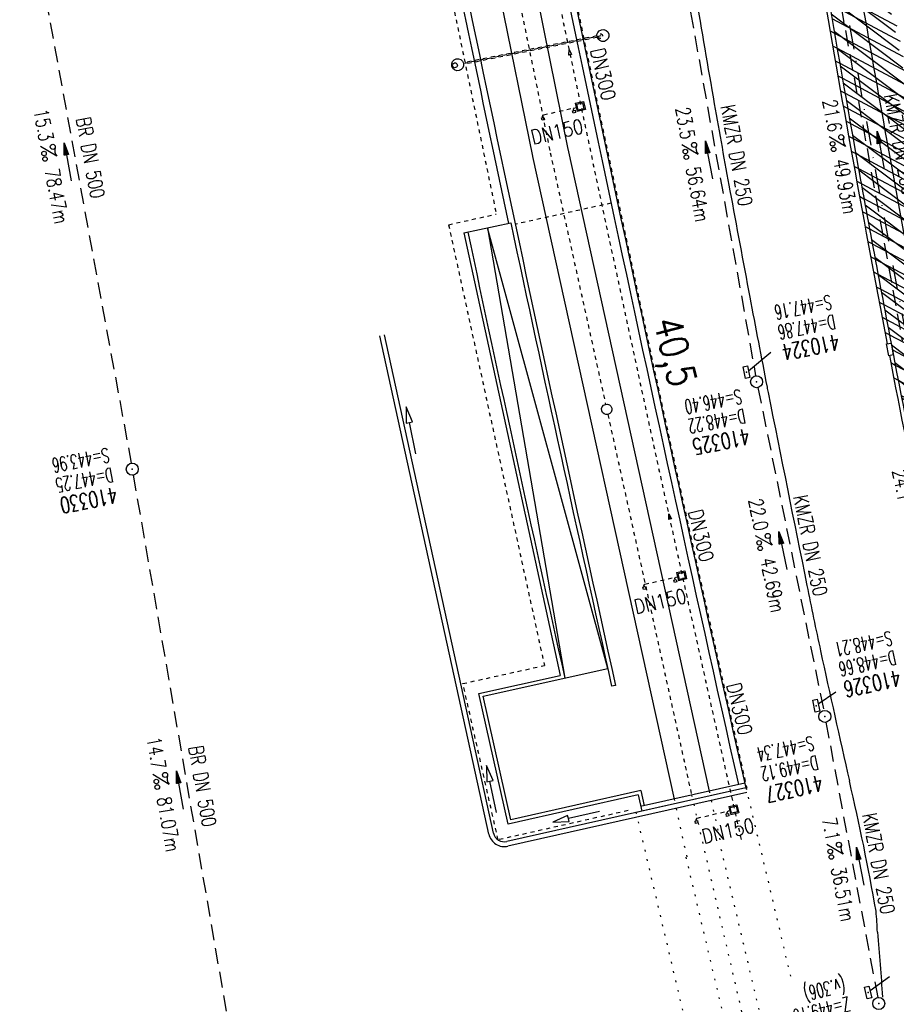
# Model space of a CAD drawing. Extents: x 446577 to 447240, y 443630 to 444842.
# Tile 49 of 71: x 446753 to 446863, y 444189 to 444312. Entities that reach past the tile are written whole.
import ezdxf
from ezdxf.enums import TextEntityAlignment as Align

# ---------------------------------------------------------------- set-up
doc = ezdxf.new("R2010")
doc.units = 0
doc.header["$LTSCALE"] = 2
doc.header["$MEASUREMENT"] = 0
for name, pattern in [('ACAD_ISO02W100', [0.5, 0.25, -0.25]), ('ACAD_ISO03W100', [0.5, 0.25, -0.25]), ('ACAD_ISO10W100W', [0.5, 0.25, -0.25]), ('AUSGEZOGEN', [0]), ('GESTRICH-X2', [1.5, 1, -0.5]), ('PUNKTX2_STR', [0.6, 0.1, -0.5]), ('STRICHLINIEX2', [0.5, 0.25, -0.25]), ('STRICHPT-X3', [3, 1.5, -0.75, 0, -0.75])]:
    doc.linetypes.add(name, pattern=pattern)
doc.layers.get('0').update_dxf_attribs({"linetype": 'AUSGEZOGEN'})
for name, color, linetype in [('ACHSE', 250, 'STRICHPT-X3'), ('Bahnachse', 7, 'CONTINUOUS'), ('DB-Bahnachse', 15, 'CONTINUOUS'), ('DB-Gleisachsen', 7, 'CONTINUOUS'), ('FBR', 8, 'CONTINUOUS'), ('Gleisachsen', 7, 'CONTINUOUS'), ('Ingenieurbauwerke', 15, 'CONTINUOUS'), ('KANAL', 7, 'GESTRICH-X2'), ('PFEIL', 7, 'CONTINUOUS'), ('SCHACHTNR', 6, 'CONTINUOUS'), ('SCHLITZRINNE', 8, 'AUSGEZOGEN'), ('SCHSYMBOL', 7, 'AUSGEZOGEN'), ('TEXTO', 4, 'CONTINUOUS'), ('TEXTU', 4, 'CONTINUOUS')]:
    doc.layers.add(name, color=color, linetype=linetype)
doc.styles.add('ROMANS', font='romans.shx', dxfattribs={"width": 0.8})

# ---------------------------------------------------------------- blocks, each defined once
blk = doc.blocks.new('PROM')
blk.add_line((1.566024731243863, 1.817237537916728), (0.0190527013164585, 0.0153243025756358))
for centre, radius in [((0.3173753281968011, 1.509743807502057), 0.3170057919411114), ((0.9430842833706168, 0.2908182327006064), 0.2830165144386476), ((1.644538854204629, 0.287494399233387), 0.2830165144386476)]:
    blk.add_circle(centre, radius)
blk.add_arc((0.9918717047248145, 2.681739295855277), 1.033048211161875, 239.1413865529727, 303.3549228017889)
blk = doc.blocks.new('PFEIL2')
at = {"color": 0}
for p, q in [((0.8796887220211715, 0.0024565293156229), (-2.401395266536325, -0.0115320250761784)), ((0.8808543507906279, -0.2709205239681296), (0.8785230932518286, 0.2758335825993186)), ((0.8785230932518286, 0.2758335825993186), (2.429089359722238, 0.0090619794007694)), ((0.9110887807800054, 0.2702307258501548), (0.8785706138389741, 0.2646884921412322)), ((0.9651190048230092, 0.2609349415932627), (0.8786494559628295, 0.2461975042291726)), ((1.01914922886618, 0.2516391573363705), (0.8787282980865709, 0.2277065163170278)), ((1.073179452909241, 0.24234337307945), (0.8788071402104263, 0.2092155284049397)), ((1.127209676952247, 0.2330475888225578), (0.8788859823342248, 0.1907245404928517)), ((1.181239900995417, 0.2237518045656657), (0.8789648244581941, 0.1722335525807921)), ((1.235270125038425, 0.2144560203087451), (0.8790436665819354, 0.1537425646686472)), ((1.289300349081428, 0.2051602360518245), (0.8791225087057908, 0.1352515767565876)), ((1.34333057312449, 0.195864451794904), (0.8792013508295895, 0.1167605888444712)), ((1.397360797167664, 0.1865686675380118), (0.8792801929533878, 0.0982696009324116)), ((1.451391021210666, 0.1772728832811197), (0.8793590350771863, 0.0797786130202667)), ((1.505421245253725, 0.1679770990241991), (0.8794378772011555, 0.0612876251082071)), ((1.559451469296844, 0.1586813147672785), (0.8795167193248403, 0.0427966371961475)), ((1.613481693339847, 0.1493855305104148), (0.8795955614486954, 0.024305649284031)), ((1.66751191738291, 0.140089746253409), (0.8796744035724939, 0.005814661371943)), ((1.721542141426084, 0.1307939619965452), (0.8797532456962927, -0.0126763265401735)), ((1.775572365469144, 0.1214981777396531), (0.8798320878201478, -0.0311673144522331)), ((1.82960258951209, 0.1122023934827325), (0.8799109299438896, -0.0496583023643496)), ((1.883632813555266, 0.1029066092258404), (0.8799897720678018, -0.0681492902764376)), ((1.937663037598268, 0.0936108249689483), (0.8800686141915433, -0.08664027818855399)), ((1.991693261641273, 0.0843150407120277), (0.8801474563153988, -0.105131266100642)), ((2.045723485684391, 0.0750192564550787), (0.8802262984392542, -0.1236222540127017)), ((2.099753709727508, 0.0657234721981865), (0.8803051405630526, -0.1421132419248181)), ((2.153783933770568, 0.056427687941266), (0.8803839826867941, -0.1606042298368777)), ((2.207814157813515, 0.0471319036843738), (0.8804628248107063, -0.1790952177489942)), ((2.261844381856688, 0.0378361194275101), (0.8805416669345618, -0.1975862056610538)), ((2.31587460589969, 0.0285403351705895), (0.8806205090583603, -0.2160771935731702)), ((2.36990482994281, 0.0192445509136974), (0.8806993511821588, -0.2345681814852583)), ((2.423935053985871, 0.009948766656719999), (0.8807781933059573, -0.2530591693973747)), ((2.429089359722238, 0.0090619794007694), (0.8808543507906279, -0.2709205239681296))]:
    blk.add_line(p, q, dxfattribs=at)
blk = doc.blocks.new('GST')
at = {"color": 0}
blk.add_circle((0, 0), 0.75, dxfattribs=at)
blk.add_point((0, 0), dxfattribs=at)
blk = doc.blocks.new('10')
blk.add_blockref('GST', (0, 0))
blk = doc.blocks.new('30')
at = {"color": 0}
for p, q in [((-0.75, -0.289999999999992), (-0.75, 0.2927511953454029)), ((-0.75, 0.2927511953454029), (0.7528554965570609, 0.2927511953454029)), ((0.7528554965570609, 0.2927511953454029), (0.7528554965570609, -0.289999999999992)), ((0.7528554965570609, -0.289999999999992), (-0.75, -0.289999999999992))]:
    blk.add_line(p, q, dxfattribs=at)
blk.add_point((0, 0), dxfattribs=at)

msp = doc.modelspace()

# ---------------------------------------------------------------- hatches: boundary and pattern name
at = {"layer": 'SCHLITZRINNE'}
h = msp.add_hatch(dxfattribs=at)
h.set_pattern_fill('_USER', color=256, scale=1.5, angle=45, style=0, pattern_type=0)
h.set_pattern_definition([(322.9885789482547, (446836.5999528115, 444435.4554799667), (0.9029613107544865, 1.1977732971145), [])])
edge = h.paths.add_edge_path()
edge.add_arc((443111.8322046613, 443902.6048596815), 3762.707583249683, 8.237948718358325, 8.309740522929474, ccw=False)
edge.add_arc((446520.7667561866, 444396.1447780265), 318.2313636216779, 7.991086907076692, 8.237948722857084, ccw=False)
edge.add_arc((253459.1240965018, 417293.7261212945), 195272.9413952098, 7.987195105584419, 7.991086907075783, ccw=False)
edge.add_arc((449695.9082865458, 444828.2862068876), 2886.154960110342, 187.9871942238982, 188.0192069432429)
edge.add_arc((478554.2131757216, 448893.9220155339), 32029.44159022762, 188.0192069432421, 188.0307217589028)
edge.add_arc((640420.6222499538, 471731.2730594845), 195498.9463588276, 188.0307211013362, 188.0353818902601)
edge.add_arc((455274.8055420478, 445594.1238402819), 8517.332252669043, 188.0353818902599, 188.0971515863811)
edge.add_arc((489167.8999112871, 450416.1061665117), 42751.72080389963, 188.0971512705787, 188.1247221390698)
edge.add_arc((449184.2716662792, 444707.9904080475), 2362.698617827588, 188.12472213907, 188.4957501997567)
edge.add_arc((449950.3568737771, 444822.4245193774), 3137.283481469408, 188.4957502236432, 188.8177338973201)
edge.add_arc((447543.7196190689, 444449.094609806), 701.8619374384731, 188.81773389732, 189.3035284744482)
edge.add_arc((451782.2702589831, 445143.4519207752), 4996.91066852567, 189.3035284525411, 189.4855935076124)
edge.add_arc((448740.589544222, 444635.2353204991), 1913.064744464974, 189.4855935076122, 190.2107767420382)
edge.add_arc((449004.1874476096, 444682.7152565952), 2180.904620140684, 190.2107767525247, 190.8899708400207)
edge.add_arc((448612.4932558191, 444607.3579472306), 1782.027365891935, 190.8899708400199, 191.6137026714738)
edge.add_arc((448466.4515213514, 444577.3434842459), 1632.933247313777, 191.6137026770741, 192.3697533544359)
edge.add_arc((450054.5087491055, 444925.6217457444), 3258.732591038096, 192.3697533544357, 192.7123186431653)
edge.add_arc((448394.4427105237, 444551.1346459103), 1556.951218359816, 192.7123186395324, 193.2079182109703)
edge.add_arc((448423.5143961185, 444557.9575870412), 1586.812822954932, 193.2079182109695, 193.5621827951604)
edge.add_arc((449785.723090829, 444886.5589768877), 2988.094879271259, 193.5621827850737, 193.820345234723)
edge.add_arc((448360.4503694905, 444535.9417368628), 1520.329646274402, 193.8203452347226, 194.6739685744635)
edge.add_arc((449045.9917342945, 444715.4572864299), 2228.985271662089, 194.6739685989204, 195.3789542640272)
edge.add_arc((447260.2094515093, 444224.2765393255), 376.884602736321, 195.3789542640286, 195.9801269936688)
edge.add_arc((496192.1964030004, 458236.9324156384), 51275.74384072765, 195.9801270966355, 196.0316672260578)
edge.add_arc((447192.2248299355, 444157.1030873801), 293.0133521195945, 196.0316672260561, 196.9281132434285)
edge.add_arc((450021.9101694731, 445018.3440551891), 3250.859718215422, 196.9281132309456, 197.1972448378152)
edge.add_arc((443111.8322046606, 443902.6048596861), 3762.207583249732, 8.237948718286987, 8.30974052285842, ccw=False)
edge.add_arc((446520.7667561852, 444396.1447780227), 317.7313636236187, 7.991086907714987, 8.237948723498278, ccw=False)
edge.add_arc((253459.1240965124, 417293.7261203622), 195272.4413953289, 7.987195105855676, 7.99108690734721, ccw=False)
edge.add_arc((449695.9082728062, 444828.2862048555), 2886.65494622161, 187.9871942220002, 188.0069682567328)
edge.add_line((446834.5412493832, 444446.3357377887), (446835.0359999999, 444446.4079999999))
h = msp.add_hatch(dxfattribs=at)
h.set_pattern_fill('_USER', color=256, scale=1.5, angle=45, style=0, pattern_type=0)
h.set_pattern_definition([(331.9151961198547, (446910.9974705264, 444074.8352513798), (0.706166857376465, 1.32337763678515), [])])
edge = h.paths.add_edge_path()
edge.add_arc((443111.8322046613, 443902.6048596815), 3762.707583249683, 8.237948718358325, 8.309740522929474, ccw=False)
edge.add_arc((446520.7667561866, 444396.1447780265), 318.2313636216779, 7.991086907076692, 8.237948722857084, ccw=False)
edge.add_arc((253459.1240965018, 417293.7261212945), 195272.9413952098, 7.987195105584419, 7.991086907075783, ccw=False)
edge.add_arc((449695.9082865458, 444828.2862068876), 2886.154960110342, 187.9871942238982, 188.0192069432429)
edge.add_arc((478554.2131757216, 448893.9220155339), 32029.44159022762, 188.0192069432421, 188.0307217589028)
edge.add_arc((640420.6222499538, 471731.2730594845), 195498.9463588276, 188.0307211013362, 188.0353818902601)
edge.add_arc((455274.8055420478, 445594.1238402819), 8517.332252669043, 188.0353818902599, 188.0971515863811)
edge.add_arc((489167.8999112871, 450416.1061665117), 42751.72080389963, 188.0971512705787, 188.1247221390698)
edge.add_arc((449184.2716662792, 444707.9904080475), 2362.698617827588, 188.12472213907, 188.4957501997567)
edge.add_arc((449950.3568737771, 444822.4245193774), 3137.283481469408, 188.4957502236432, 188.8177338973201)
edge.add_arc((447543.7196190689, 444449.094609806), 701.8619374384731, 188.81773389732, 189.3035284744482)
edge.add_arc((451782.2702589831, 445143.4519207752), 4996.91066852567, 189.3035284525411, 189.4855935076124)
edge.add_arc((448740.589544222, 444635.2353204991), 1913.064744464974, 189.4855935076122, 190.2107767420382)
edge.add_arc((449004.1874476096, 444682.7152565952), 2180.904620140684, 190.2107767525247, 190.8899708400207)
edge.add_arc((448612.4932558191, 444607.3579472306), 1782.027365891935, 190.8899708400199, 191.6137026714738)
edge.add_arc((448466.4515213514, 444577.3434842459), 1632.933247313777, 191.6137026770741, 192.3697533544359)
edge.add_arc((450054.5087491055, 444925.6217457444), 3258.732591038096, 192.3697533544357, 192.7123186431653)
edge.add_arc((448394.4427105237, 444551.1346459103), 1556.951218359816, 192.7123186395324, 193.2079182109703)
edge.add_arc((448423.5143961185, 444557.9575870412), 1586.812822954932, 193.2079182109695, 193.5621827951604)
edge.add_arc((449785.723090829, 444886.5589768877), 2988.094879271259, 193.5621827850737, 193.820345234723)
edge.add_arc((448360.4503694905, 444535.9417368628), 1520.329646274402, 193.8203452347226, 194.6739685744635)
edge.add_arc((449045.9917342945, 444715.4572864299), 2228.985271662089, 194.6739685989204, 195.3789542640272)
edge.add_arc((447260.2094515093, 444224.2765393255), 376.884602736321, 195.3789542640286, 195.9801269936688)
edge.add_arc((496192.1964030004, 458236.9324156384), 51275.74384072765, 195.9801270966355, 196.0316672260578)
edge.add_arc((447192.2248299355, 444157.1030873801), 293.0133521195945, 196.0316672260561, 196.9281132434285)
edge.add_arc((450021.9101694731, 445018.3440551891), 3250.859718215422, 196.9281132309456, 197.1972448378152)
edge.add_arc((447192.2248299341, 444157.103087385), 293.5133521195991, 196.151245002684, 196.9281132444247)
edge.add_arc((450021.9101694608, 445018.3440551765), 3251.359718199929, 196.928113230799, 197.197244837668)

# ---------------------------------------------------------------- linework, layer by layer
at = {"layer": 'ACHSE', "flags": 128}
msp.add_lwpolyline([(446785.2003563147, 444812.3899800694), (446790.9779999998, 444771.6249999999), (446798.5204748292, 444718.4110385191), (446808.5199999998, 444647.862), (446822.5529999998, 444548.851), (446833.0779999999, 444474.5939999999), (446836.586, 444449.841), (446840.0949999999, 444425.0879999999), (446843.6029999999, 444400.336), (446847.111, 444375.5829999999), (446847.6879999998, 444371.5109999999), (446850.727, 444350.846), (446854.65, 444326.156), (446858.8819999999, 444301.517), (446863.422, 444276.9329999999), (446868.2709999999, 444252.4079999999), (446873.427, 444227.946), (446878.8889999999, 444203.5499999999), (446884.6569999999, 444179.224), (446890.7289999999, 444154.9729999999), (446897.1049999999, 444130.8), (446903.784, 444106.7089999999), (446910.765, 444082.704), (446918.0459999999, 444058.7879999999), (446925.627, 444034.965), (446933.5059999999, 444011.239), (446939.8479999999, 443992.83), (446941.6739999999, 443987.6110000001), (446949.933, 443964.015), (446958.1909999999, 443940.4179999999), (446966.4499999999, 443916.8219999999), (446974.7079999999, 443893.2249999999), (446979.1994235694, 443880.3915842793), (446999.4830000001, 443822.435), (447024.2590000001, 443751.6460000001), (447041.5033659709, 443702.3733999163)], dxfattribs=at)
at = {"layer": 'Bahnachse', "linetype": 'ACAD_ISO10W100W'}
for p, q in [((446807.8802183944, 444353.9391901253), (446819.7999261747, 444295.3496792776)), ((446819.7999261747, 444295.3496792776), (446826.7190212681, 444263.8968564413)), ((446826.998354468, 444262.6270635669), (446837.4541820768, 444215.0969618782))]:
    msp.add_line(p, q, dxfattribs=at)
at = {"layer": 'Bahnachse', "linetype": 'PUNKTX2_STR'}
msp.add_line((446837.460166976, 444215.0697557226), (446848.7332144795, 444166.226003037), dxfattribs=at)
at = {"layer": 'Bahnachse', "linetype": 'Continuous'}
msp.add_ellipse((446826.8586878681, 444263.2619600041), major_axis=(-0.4596739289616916, 0.4596739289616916), ratio=0.9999999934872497, start_param=2.598779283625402, end_param=8.881964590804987, dxfattribs=at)
at = {"layer": 'DB-Bahnachse', "linetype": 'PUNKTX2_STR'}
msp.add_line((446837.4541820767, 444215.0969618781), (446837.460166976, 444215.0697557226), dxfattribs=at)
at = {"layer": 'DB-Gleisachsen', "color": 8, "linetype": 'PUNKTX2_STR'}
for p, q in [((446839.6592081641, 444215.5459615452), (446841.1649568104, 444208.7011292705)), ((446835.2671062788, 444214.5663637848), (446836.8605063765, 444207.3230855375))]:
    msp.add_line(p, q, dxfattribs=at)
at = {"layer": 'FBR', "flags": 128}
for points in [[(446835.036, 444446.4079999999, -0.0003132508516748), (446835.7144642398, 444441.7423874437, -0.001077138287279), (446835.9079999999, 444440.385, -1.69811874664e-05), (446837.7514839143, 444427.2498677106, 0.0001396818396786), (446837.976, 444425.6529999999, 5.02428615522e-05), (446838.8746349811, 444419.2790322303, 2.03365281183e-05), (446841.0969999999, 444403.532, 0.0002695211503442), (446842.3854595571, 444394.4404425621, 0.0001203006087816), (446845.2879999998, 444374.0739999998, 0.0016189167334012), (446847.4993559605, 444358.9346411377, 0.0014049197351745), (446850.1529999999, 444341.5049999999, 0.0021196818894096), (446851.0901403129, 444335.6283840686, 0.0007944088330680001), (446853.6819999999, 444319.9629999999, 0.0031642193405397), (446857.8233782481, 444296.1066122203, 0.0029635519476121), (446862.557, 444270.691, 0.0031578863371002), (446866.9491001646, 444248.6141201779, 0.0032989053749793), (446871.426, 444227.5369999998, 0.0014947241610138), (446875.6566414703, 444208.5182820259, 0.002162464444), (446878.677, 444195.394, 0.0015457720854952), (446880.9482764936, 444185.8491328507, 0.0011264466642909)], [(446854.732, 444443.408, 0.003796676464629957), (446859.2382633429, 444410.1610762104, 0.007540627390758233), (446861.8862066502, 444393.476415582, 4.308512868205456e-05), (446869.1578110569, 444351.7558705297, -0.0002440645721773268), (446870.4385195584, 444344.3903544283, -3.150174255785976e-05), (446872.986823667, 444329.6867265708, 7.218076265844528e-05), (446874.0994614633, 444323.2699474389, 0.0007589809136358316), (446875.0041937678, 444318.1032329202, 0.000169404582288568), (446879.1006248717, 444294.962454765, 0.002274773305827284), (446883.797029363, 444269.167689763, 0.002591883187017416), (446888.1389999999, 444246.57, 0.003753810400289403), (446888.3470323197, 444245.556863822, 0.0001691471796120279), (446893.14, 444223.11, 0.007096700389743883), (446895.1080133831, 444214.5073173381, 0.00374668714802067), (446899.188, 444198.2979999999)], [(446829.9820000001, 444374.689, -0.0016746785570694), (446830.8520977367, 444368.1183524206, -0.0037284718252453), (446831.211, 444365.1629999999, -0.0001715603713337), (446832.2973019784, 444355.5948991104, 0.0007053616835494), (446832.5639999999, 444353.2679999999, 0.001238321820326), (446833.2699419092, 444347.3134688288, 0.0010458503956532), (446834.1379999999, 444340.267, 0.0064610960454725), (446835.4713866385, 444330.6369800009, 0.0040257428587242), (446837.9349999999, 444315.2299999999, 0.0017429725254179), (446840.2993089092, 444301.4645859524, 0.0022050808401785), (446842.2539999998, 444290.5989999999, 0.0010859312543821), (446844.7362104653, 444277.3038624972, 0.0012826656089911), (446846.891, 444266.058, 0.0015616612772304), (446847.02822173, 444265.3632462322, 4.50069430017e-05), (446851.867, 444241.2720000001, 0.0039135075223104), (446853.5800602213, 444233.0795299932, 0.0019685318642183), (446857.177, 444216.8339999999)]]:
    msp.add_lwpolyline(points, format="xyb", dxfattribs=at)
at = {"layer": 'FBR'}
for points in [[(446833.755, 444484.975, -8.2799939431e-05), (446837.9632312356, 444455.1792179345, -0.000176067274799), (446839.9349999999, 444441.166, -1.05598523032e-05), (446846.0097570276, 444397.8760390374, 6.70038342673e-05), (446846.9679999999, 444391.0529999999, 0.0017270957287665), (446849.8919788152, 444370.7621168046, 0.0012303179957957), (446854.1649999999, 444342.3029999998, 0.0042093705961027), (446857.4039284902, 444322.2215012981, 0.0029789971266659), (446862.3879999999, 444293.9149999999, 0.003152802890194), (446866.5664326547, 444271.7772461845, 0.0026908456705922), (446871.765, 444245.898, 0.0030848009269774), (446877.21435781, 444220.3049943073, 0.0032958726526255), (446882.6199999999, 444196.4179999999, 0.003173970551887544), (446887.798972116, 444174.8338827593, 0.0035505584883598)], [(446860.6789999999, 444197.9189999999, -0.004821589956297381), (446861.3236287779, 444189.828262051, -0.02058217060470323)]]:
    msp.add_lwpolyline(points, format="xyb", dxfattribs=at)
for centre, radius, start, end in [((446592.0629226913, 444154.096058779), 272.4362737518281, 9.817010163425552, 13.31384150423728), ((446824.4969740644, 444196.9116598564), 36.19604584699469, 1.594754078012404, 5.764204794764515)]:
    msp.add_arc(centre, radius, start, end, dxfattribs=at)
at = {"layer": 'Gleisachsen', "linetype": 'Continuous'}
for p, q in [((446803.1158705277, 444366.0715304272), (446817.5950922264, 444294.9011181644)), ((446807.5255384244, 444366.9686526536), (446822.004760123, 444295.7982403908)), ((446817.6024684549, 444294.8662753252), (446835.2671062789, 444214.5663637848)), ((446821.9973838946, 444295.83308323), (446839.6592081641, 444215.5459615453))]:
    msp.add_line(p, q, dxfattribs=at)
at = {"layer": 'Gleisachsen', "color": 8, "linetype": 'PUNKTX2_STR'}
for p, q in [((446841.1368057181, 444208.3044498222), (446855.5615126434, 444147.0435608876)), ((446836.7507448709, 444207.2979106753), (446850.9208333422, 444147.118371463))]:
    msp.add_line(p, q, dxfattribs=at)
at = {"layer": 'Ingenieurbauwerke', "linetype": 'STRICHLINIEX2'}
for p, q in [((446797.1091020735, 444364.8525351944), (446813.0594399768, 444287.6736917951)), ((446807.089589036, 444286.349915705), (446813.0594399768, 444287.6736917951)), ((446807.089589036, 444286.349915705), (446819.0647117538, 444231.2622006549)), ((446808.8894377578, 444229.0032625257), (446819.0666880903, 444231.2616439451)), ((446813.2858872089, 444209.4673818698), (446808.8894377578, 444229.0032625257)), ((446829.5199573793, 444213.1207782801), (446813.2858872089, 444209.4673818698))]:
    msp.add_line(p, q, dxfattribs=at)
at = {"layer": 'Ingenieurbauwerke', "linetype": 'ACAD_ISO10W100W'}
msp.add_line((446826.1381696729, 444309.940881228), (446809.1202240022, 444306.5140993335), dxfattribs=at)
at = {"layer": 'Ingenieurbauwerke', "linetype": 'ACAD_ISO02W100'}
for p, q in [((446825.6030463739, 444309.9351344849), (446809.1241170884, 444306.6168904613)), ((446825.6425264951, 444309.7390699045), (446809.1635972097, 444306.4208258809))]:
    msp.add_line(p, q, dxfattribs=at)
at = {"layer": 'Ingenieurbauwerke', "linetype": 'Continuous'}
for p, q in [((446822.1282190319, 444307.5278341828), (446822.1582600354, 444308.2289062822)), ((446822.1582600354, 444308.2289062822), (446822.458299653, 444307.6010433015)), ((446822.458299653, 444307.6010433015), (446822.1282190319, 444307.5278341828)), ((446822.7170494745, 444300.7684469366), (446822.8458852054, 444300.965045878)), ((446822.9325036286, 444301.5197189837), (446823.9559189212, 444301.7544979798)), ((446822.9325036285, 444301.5197189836), (446823.1670935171, 444300.4962603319)), ((446823.1122082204, 444301.4070480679), (446823.8432191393, 444301.5747473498)), ((446823.2797724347, 444300.6760061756), (446823.1122082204, 444301.4070480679)), ((446824.0107833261, 444300.8437054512), (446823.2797724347, 444300.6760061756)), ((446823.8432191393, 444301.5747473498), (446824.0107833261, 444300.8437054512)), ((446823.9559189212, 444301.7544979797), (446824.1905087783, 444300.7310393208)), ((446818.720132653, 444299.7008231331), (446819.0138539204, 444299.7618789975)), ((446818.7812638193, 444299.4071175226), (446818.720132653, 444299.7008231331)), ((446818.8364329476, 444299.8782049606), (446818.9652686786, 444300.074803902)), ((446818.8669932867, 444299.7313510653), (446818.8364329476, 444299.8782049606)), ((446819.0138539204, 444299.7618789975), (446819.0749850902, 444299.4681733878)), ((446822.6007491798, 444300.591065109), (446822.8944704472, 444300.6521209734)), ((446822.661880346, 444300.2973594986), (446822.6007491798, 444300.591065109)), ((446822.9556016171, 444300.3584153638), (446822.661880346, 444300.2973594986)), ((446822.7476098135, 444300.6215930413), (446822.7170494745, 444300.7684469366)), ((446822.8944704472, 444300.6521209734), (446822.9556016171, 444300.3584153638)), ((446824.1905087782, 444300.7310393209), (446823.1670935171, 444300.496260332)), ((446819.0749850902, 444299.4681733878), (446818.7812638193, 444299.4071175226)), ((446809.0058201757, 444285.3288038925), (446814.8729130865, 444286.5709070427)), ((446809.0058201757, 444285.3288038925), (446821.0353052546, 444230.0083356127)), ((446826.985315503, 444230.8677433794), (446811.9393666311, 444285.9498554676)), ((446811.9393666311, 444285.9498554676), (446821.6159421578, 444229.6762532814)), ((446812.7123656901, 444210.3142276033), (446799.0862881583, 444272.5950482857)), ((446812.1270056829, 444210.1824943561), (446798.5001628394, 444272.4668130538)), ((446802.5883268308, 444261.696818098), (446801.784334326, 444263.5712771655)), ((446801.784334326, 444263.5712771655), (446801.80553569, 444261.5317795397)), ((446801.80553569, 444261.5317795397), (446802.1969312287, 444261.6142993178)), ((446802.1969312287, 444261.6142993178), (446802.5883268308, 444261.696818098)), ((446803.0221240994, 444257.7003425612), (446802.1969312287, 444261.6142993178)), ((446834.6126249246, 444249.5006588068), (446834.633906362, 444250.2020514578)), ((446834.9417653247, 444249.5779853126), (446834.6126249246, 444249.5006588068)), ((446834.633906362, 444250.2020514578), (446834.9417653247, 444249.5779853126)), ((446835.5870190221, 444242.8687524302), (446836.6104343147, 444243.1035314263)), ((446836.6104343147, 444243.1035314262), (446836.8450241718, 444242.0800727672)), ((446835.2552645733, 444241.9400985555), (446835.5489858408, 444242.0011544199)), ((446835.3163957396, 444241.646392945), (446835.2552645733, 444241.9400985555)), ((446835.371564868, 444242.1174803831), (446835.500400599, 444242.3140793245)), ((446835.402125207, 444241.9706264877), (446835.371564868, 444242.1174803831)), ((446835.5489858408, 444242.0011544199), (446835.6101170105, 444241.7074488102)), ((446835.5870190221, 444242.8687524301), (446835.8216089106, 444241.8452937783)), ((446835.7667236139, 444242.7560815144), (446836.4977345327, 444242.9237807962)), ((446835.9342878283, 444242.0250396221), (446835.7667236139, 444242.7560815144)), ((446836.8450241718, 444242.0800727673), (446835.8216089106, 444241.8452937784)), ((446836.6652987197, 444242.1927388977), (446835.9342878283, 444242.0250396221)), ((446836.4977345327, 444242.9237807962), (446836.6652987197, 444242.1927388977)), ((446831.3746480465, 444241.0498565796), (446831.6683693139, 444241.110912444)), ((446831.4357792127, 444240.756150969), (446831.3746480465, 444241.0498565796)), ((446831.7295004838, 444240.8172068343), (446831.4357792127, 444240.756150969)), ((446831.4909483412, 444241.2272384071), (446831.6197840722, 444241.4238373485)), ((446831.5215086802, 444241.0803845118), (446831.4909483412, 444241.2272384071)), ((446831.6683693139, 444241.110912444), (446831.7295004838, 444240.8172068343)), ((446835.6101170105, 444241.7074488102), (446835.3163957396, 444241.646392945)), ((446811.4006425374, 444227.4094285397), (446826.985315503, 444230.8677433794)), ((446810.8625272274, 444227.7509643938), (446821.0353014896, 444230.0083525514)), ((446827.9625921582, 444228.7764031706), (446827.4752493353, 444228.6645648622)), ((446814.5333639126, 444211.4393865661), (446810.8625272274, 444227.7509643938)), ((446814.8735848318, 444211.9772060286), (446811.4006425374, 444227.4094285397)), ((446812.6468814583, 444216.8991613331), (446811.8428889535, 444218.7736204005)), ((446811.8428889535, 444218.7736204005), (446811.8640903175, 444216.7341227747)), ((446811.8640903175, 444216.7341227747), (446812.2554858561, 444216.8166425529)), ((446812.2554858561, 444216.8166425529), (446812.6468814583, 444216.8991613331)), ((446813.0806787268, 444212.9026857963), (446812.2554858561, 444216.8166425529)), ((446844.2334026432, 444215.9809745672), (446814.3859343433, 444209.255844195)), ((446844.1015610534, 444216.5661403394), (446831.0956211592, 444213.6357482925)), ((446844.233483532, 444215.9808708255), (446831.2274933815, 444213.0504465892)), ((446844.3653353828, 444215.3956594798), (446814.5178180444, 444208.6705180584)), ((446830.767346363, 444215.0927632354), (446814.5333639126, 444211.4393865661)), ((446831.1076164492, 444215.6305937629), (446814.8735848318, 444211.9772060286)), ((446830.767346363, 444215.0927632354), (446831.2274933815, 444213.0504465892)), ((446831.1076164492, 444215.6305937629), (446831.5347026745, 444213.7346785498)), ((446843.4540633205, 444215.8052569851), (446843.4540675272, 444215.8052383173)), ((446842.1145636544, 444213.6289877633), (446843.137978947, 444213.8637667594)), ((446842.1145636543, 444213.6289877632), (446842.3491535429, 444212.6055291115)), ((446842.2942682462, 444213.5163168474), (446843.025279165, 444213.6840161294)), ((446842.4618324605, 444212.7852749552), (446842.2942682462, 444213.5163168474)), ((446843.025279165, 444213.6840161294), (446843.1928433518, 444212.9529742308)), ((446843.137978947, 444213.8637667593), (446843.372568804, 444212.8403081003)), ((446821.9756082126, 444212.5250838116), (446820.115466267, 444211.6884999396)), ((446822.0649452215, 444212.1351879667), (446821.9756082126, 444212.5250838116)), ((446825.9639042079, 444213.0285631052), (446822.0649452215, 444212.1351879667)), ((446841.7828092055, 444212.7003338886), (446842.076530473, 444212.761389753)), ((446841.8439403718, 444212.4066282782), (446841.7828092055, 444212.7003338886)), ((446842.1376616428, 444212.4676841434), (446841.8439403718, 444212.4066282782)), ((446841.8991095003, 444212.8777157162), (446842.0279452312, 444213.0743146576)), ((446841.9296698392, 444212.7308618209), (446841.8991095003, 444212.8777157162)), ((446842.076530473, 444212.761389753), (446842.1376616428, 444212.4676841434)), ((446843.372568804, 444212.8403081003), (446842.3491535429, 444212.6055291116)), ((446843.1928433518, 444212.9529742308), (446842.4618324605, 444212.7852749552)), ((446820.115466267, 444211.6884999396), (446822.154283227, 444211.7452922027)), ((446822.154283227, 444211.7452922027), (446822.0649452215, 444212.1351879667)), ((446837.9021926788, 444211.8100919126), (446838.1959139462, 444211.871147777)), ((446837.963323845, 444211.5163863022), (446837.9021926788, 444211.8100919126)), ((446838.257045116, 444211.5774421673), (446837.963323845, 444211.5163863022)), ((446838.0184929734, 444211.9874737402), (446838.1473287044, 444212.1840726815)), ((446838.0490533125, 444211.8406198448), (446838.0184929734, 444211.9874737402)), ((446838.1959139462, 444211.871147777), (446838.257045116, 444211.5774421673))]:
    msp.add_line(p, q, dxfattribs=at)
at = {"layer": 'Ingenieurbauwerke', "linetype": 'ACAD_ISO03W100'}
for p, q in [((446818.9652686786, 444300.074803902), (446823.1951551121, 444301.0451709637)), ((446827.4084927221, 444289.0380084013), (446815.420288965, 444286.4008040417)), ((446831.6197840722, 444241.4238373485), (446835.8496705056, 444242.3942044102)), ((446831.2274933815, 444213.0504465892), (446830.5011689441, 444212.8966872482)), ((446838.1473287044, 444212.1840726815), (446842.3772151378, 444213.1544397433))]:
    msp.add_line(p, q, dxfattribs=at)
at = {"layer": 'Ingenieurbauwerke', "color": 8, "linetype": 'PUNKTX2_STR'}
for p, q in [((446844.2620616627, 444215.9744794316), (446849.9381879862, 444191.8683020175)), ((446830.5011654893, 444212.8967004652), (446851.6020533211, 444123.282460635))]:
    msp.add_line(p, q, dxfattribs=at)
at = {"layer": 'Ingenieurbauwerke', "linetype": 'STRICHLINIEX2'}
for centre, major_axis, ratio, start_param, end_param in [((452989.3375183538, 445600.7655739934), (-1513.734320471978, 6116.659551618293), 0.9999999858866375, 1.525188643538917, 1.550862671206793), ((452990.1076717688, 445600.9820542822), (-1513.311074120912, 6115.432049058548), 0.9999999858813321, 1.525215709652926, 1.549877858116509)]:
    msp.add_ellipse(centre, major_axis=major_axis, ratio=ratio, start_param=start_param, end_param=end_param, dxfattribs=at)
at = {"layer": 'Ingenieurbauwerke', "linetype": 'Continuous'}
for centre, major_axis, ratio, start_param, end_param in [((452989.3375183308, 445600.7655739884), (-1513.294749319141, 6115.548924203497), 0.9999999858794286, 1.525213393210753, 1.549768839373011), ((452990.107671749, 445600.9820542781), (-1513.462360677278, 6115.50744621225), 0.9999999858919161, 1.525195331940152, 1.549843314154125), ((452976.7262564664, 445597.2207093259), (-1516.660470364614, 6114.715091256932), 0.9999999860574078, 1.5245099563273, 1.533691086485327), ((452977.4964098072, 445597.4371895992), (-1513.359703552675, 6115.532850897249), 0.999999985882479, 1.525059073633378, 1.547202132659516), ((446826.3833772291, 444309.989919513), (-0.5303300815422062, 0.5303300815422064), 0.9999999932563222, 2.59877928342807, 8.881964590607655), ((452976.7262566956, 445597.2207093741), (-1501.411184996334, 6118.477275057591), 0.9999999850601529, 1.536184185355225, 1.539741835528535), ((446808.2379987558, 444306.3361145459), (-0.5303300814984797, 0.5303300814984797), 0.9999999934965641, 2.598779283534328, 8.881964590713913), ((446807.8948854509, 444306.2670242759), (-0.2121320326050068, 0.212132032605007), 0.9999999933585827, 2.598779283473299, 8.881964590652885), ((452977.4964098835, 445597.4371896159), (-1514.16773839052, 6115.847933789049), 0.9999999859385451, 1.537684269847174, 1.547089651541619), ((452976.5301392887, 445597.1757032), (-1512.977541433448, 6120.778023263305), 0.9999999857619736, 1.538045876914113, 1.547095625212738), ((446814.0782057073, 444210.6216051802), (-1.414213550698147, 1.414213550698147), 0.9999999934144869, 1.006756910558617, 2.577810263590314), ((446814.0782057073, 444210.6216051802), (-0.9899494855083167, 0.9899494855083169), 0.9999999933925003, 1.006756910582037, 2.577810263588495)]:
    msp.add_ellipse(centre, major_axis=major_axis, ratio=ratio, start_param=start_param, end_param=end_param, dxfattribs=at)
at = {"layer": 'Ingenieurbauwerke', "linetype": 'ACAD_ISO02W100'}
msp.add_ellipse((446826.0402642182, 444309.9208293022), major_axis=(-0.2121320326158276, 0.2121320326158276), ratio=0.9999999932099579, start_param=2.598779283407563, end_param=8.881964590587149, dxfattribs=at)
at = {"layer": 'KANAL'}
for p, q in [((446753.4999999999, 444332.2189999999), (446767.438, 444256.531)), ((446835.7499999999, 444321.75), (446845.4689999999, 444267.4689999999)), ((446855.063, 444319.4689999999), (446863.781, 444271.844)), ((446845.7499999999, 444266), (446853.9689999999, 444225.625)), ((446767.6879999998, 444255.063), (446781.281, 444176.656)), ((446854.2499999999, 444224.156), (446860.7189999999, 444189.75))]:
    msp.add_line(p, q, dxfattribs=at)
at = {"layer": 'SCHACHTNR'}
for p, q in [((446844.5926848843, 444268.1010666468), (446847.379502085, 444270.433017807)), ((446853.2933011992, 444226.4711768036), (446855.4710997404, 444227.9745139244)), ((446859.7589534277, 444190.6294414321), (446862.1974555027, 444192.3760194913))]:
    msp.add_line(p, q, dxfattribs=at)
at = {"layer": 'SCHLITZRINNE'}
for p, q in [((446854.769374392, 444310.5626879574), (446855.3281001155, 444310.2645466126)), ((446855.092755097, 444308.6899339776), (446855.6519128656, 444308.3915620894)), ((446855.4182480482, 444306.816052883), (446855.9778394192, 444306.5174496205)), ((446855.7458581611, 444304.941042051), (446856.3058846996, 444304.642206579)), ((446856.0755903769, 444303.0648988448), (446856.6360536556, 444302.765830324)), ((446856.407449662, 444301.1876206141), (446856.9683512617, 444300.8883182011)), ((446856.7414410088, 444299.309204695), (446857.3027825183, 444299.0096675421)), ((446857.0775694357, 444297.4296484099), (446857.6393524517, 444297.1298756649)), ((446857.4158317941, 444295.5489534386), (446857.9780386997, 444295.2489545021)), ((446857.7560517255, 444293.6672138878), (446858.3186485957, 444293.3670068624)), ((446858.0981589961, 444291.7844672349), (446858.6611470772, 444291.4840514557)), ((446858.4421575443, 444289.9007113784), (446859.005538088, 444289.6000861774)), ((446858.7880513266, 444288.015944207), (446859.3518255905, 444287.7151089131)), ((446859.1358443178, 444286.1301635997), (446859.7000135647, 444285.8291175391)), ((446859.4855405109, 444284.2433674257), (446860.0501060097, 444283.9421099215)), ((446859.8371439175, 444282.3555535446), (446860.4021069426, 444282.0540839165)), ((446860.1906585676, 444280.4667198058), (446860.7560203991, 444280.1650373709)), ((446860.5460885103, 444278.5768640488), (446861.1118504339, 444278.2749681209)), ((446860.9034378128, 444276.6859841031), (446861.4696011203, 444276.3838739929)), ((446861.2627105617, 444274.7940777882), (446861.8292765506, 444274.4917528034)), ((446861.6239108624, 444272.9011429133), (446862.1908808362, 444272.5986023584)), ((446862.3522437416, 444269.1121076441), (446862.9201065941, 444268.8090906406)), ((446862.7198094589, 444267.2157761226), (446863.2881720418, 444266.9124924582))]:
    msp.add_line(p, q, dxfattribs=at)
at = {"layer": 'SCHLITZRINNE', "flags": 128}
msp.add_lwpolyline([(446835.036, 444446.408, -0.0003132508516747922), (446835.7144642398, 444441.7423874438, -0.00107713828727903), (446835.908, 444440.385, -1.698118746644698e-05), (446837.7514839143, 444427.2498677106, 0.0001396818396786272), (446837.976, 444425.653, 5.024286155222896e-05), (446838.8746349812, 444419.2790322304, 2.033652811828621e-05), (446841.097, 444403.532, 0.0002695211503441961), (446842.3854595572, 444394.4404425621, 0.0001203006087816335), (446845.2879999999, 444374.074, 0.001618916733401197), (446847.4993559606, 444358.9346411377, 0.00140491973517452), (446850.153, 444341.505, 0.002119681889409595), (446851.0901403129, 444335.6283840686, 0.0007944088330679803), (446853.682, 444319.963, 0.00316421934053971), (446857.8233782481, 444296.1066122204, 0.00296355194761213), (446862.557, 444270.691, 0.003157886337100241), (446866.9491001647, 444248.6141201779, 0.003298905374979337), (446871.426, 444227.537, 0.001494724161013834), (446875.6566414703, 444208.5182820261, 0.002162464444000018), (446878.677, 444195.394, 0.001545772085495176), (446880.9482764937, 444185.8491328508, 0.001126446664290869), (446884.135, 444172.768, 0.003724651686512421), (446889.7094006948, 444150.8141787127, 0.003076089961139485), (446896.82, 444124.326, 0.002623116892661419), (446897.8887089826, 444120.5187284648, 0.0002248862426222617), (446910.607, 444076.182, 0.003911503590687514), (446911.9075030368, 444071.7859099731, 0.001174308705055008), (446916.388, 444057.188)], format="xyb", dxfattribs=at)
at = {"layer": 'SCHLITZRINNE'}
for points in [[(446853.3071610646, 444319.173241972, 0.003070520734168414), (446857.3312971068, 444296.0179772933, 0.002861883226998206), (446861.8985843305, 444271.4677118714, 0.003157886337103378)], [(446862.1824369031, 444269.9919036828, 0.003071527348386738), (446866.4593365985, 444248.5134640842, 0.003157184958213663), (446870.7395060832, 444228.3344044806, 0.001494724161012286)]]:
    msp.add_lwpolyline(points, format="xyb", dxfattribs=at)
at = {"layer": 'SCHSYMBOL'}
msp.add_lwpolyline([(446862.386733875, 444271.5625207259), (446862.6732656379, 444270.0872328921), (446862.101204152, 444269.976126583), (446861.814672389, 444271.4514144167)], close=True, dxfattribs=at)

# ---------------------------------------------------------------- block references
at = {"layer": 'PFEIL'}
for p, rotation in [((446861.102547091, 444295.6489780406), 100.3964000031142), ((446759.4920000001, 444294.2029999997), 100.4257000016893), ((446839.622, 444294.4280000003), 100.1369999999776), ((446848.872, 444245.6119999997), 101.5157999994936), ((446773.5090000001, 444215.6840000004), 99.82770000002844), ((446858.5191003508, 444206.1479913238), 100.6217000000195)]:
    msp.add_blockref('PFEIL2', p, dxfattribs=dict(at, rotation=rotation))
at = {"layer": 'SCHSYMBOL'}
for name, p, rotation in [('30', (446844.3230000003, 444267.9170000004), 280.9735999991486), ('10', (446845.5909999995, 444266.7259999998), 281.0137999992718), ('10', (446767.5749999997, 444255.7960000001), 280.8993999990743), ('30', (446853.0430000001, 444226.2369999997), 282.1855000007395), ('10', (446854.1130000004, 444224.898), 282.2291000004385), ('30', (446859.5129999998, 444190.3880000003), 283.2207000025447), ('10', (446860.8419999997, 444189.017), 283.2674000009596)]:
    msp.add_blockref(name, p, dxfattribs=dict(at, rotation=rotation))
at = {"layer": 'TEXTU'}
for p, rotation in [((446854.6277245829, 444297.3265660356), 280.3964000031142), ((446756.0890000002, 444296.1179999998), 280.4257000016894), ((446836.2289999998, 444296.3609999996), 280.1369999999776), ((446845.4329999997, 444247.4629999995), 281.5157999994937), ((446770.1259999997, 444217.6349999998), 279.8277000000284), ((446854.3332771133, 444208.8949812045), 280.6217000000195)]:
    msp.add_blockref('PROM', p, dxfattribs=dict(at, rotation=rotation))

# ---------------------------------------------------------------- texts
at = {"layer": 'Bahnachse', "linetype": 'Continuous', "style": 'ROMANS', "oblique": 359.9999999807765, "width": 0.8334000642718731}
msp.add_text('40,5', height=3.499999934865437, rotation=283.8990849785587, dxfattribs=at).set_placement((446832.6762727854, 444274.3039635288))
at = {"layer": 'Ingenieurbauwerke', "linetype": 'Continuous', "style": 'ROMANS', "oblique": 359.9999982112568, "width": 0.833700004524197}
for s, rotation, p in [('DN300', 282.6488132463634, (446824.8200515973, 444308.1962647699)), ('DN150', 12.92050763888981, (446817.6229073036, 444296.3541839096)), ('DN300', 283.3645269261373, (446837.0184574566, 444250.5145971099)), ('DN150', 12.92051076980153, (446830.5064868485, 444237.6622779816)), ('DN300', 283.5654216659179, (446841.8228154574, 444228.8538902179)), ('DN150', 12.92050763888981, (446838.9920502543, 444208.9695156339))]:
    msp.add_text(s, height=1.8, rotation=rotation, dxfattribs=at).set_placement(p)
at = {"layer": 'SCHACHTNR', "style": 'ROMANS'}
for s, height, rotation, width, p in [('S=447.16', 1.8, 190.9735999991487, 0.6, (446854.7689229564, 444277.6012046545)), ('D=447.86', 1.8, 190.9735999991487, 0.6, (446855.2379229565, 444275.1322046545)), ('410324', 2, 190.9735999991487, 0.7, (446855.7069229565, 444272.6952046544)), ('S=446.40', 1.8, 191.0137000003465, 0.6, (446843.5475193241, 444265.7970686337)), ('D=448.22', 1.8, 191.0137000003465, 0.6, (446844.0165193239, 444263.3600686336)), ('410325', 2, 191.0137000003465, 0.7, (446844.4855193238, 444260.8910686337)), ('S=443.96', 1.8, 190.8993999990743, 0.6, (446764.4999999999, 444258.4689999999)), ('D=447.25', 1.8, 190.8993999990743, 0.6, (446764.9999999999, 444256)), ('410330', 2, 190.8993999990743, 0.7, (446765.4689999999, 444253.563)), ('S=448.21', 1.8, 192.1855000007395, 0.6, (446862.3063893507, 444235.6034834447)), ('D=448.66', 1.8, 192.1855000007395, 0.6, (446862.8063893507, 444233.1654834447)), ('410326', 2, 192.1855000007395, 0.7, (446863.3383893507, 444230.7284834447)), ('S=447.34', 1.8, 192.2291000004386, 0.6, (446852.5390610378, 444222.4816621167)), ('D=449.12', 1.8, 192.2291000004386, 0.6, (446853.0700610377, 444220.0446621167)), ('410327', 2, 192.2291000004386, 0.7, (446853.6020610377, 444217.5756621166)), ('(v.306)', 1.8, 193.26729999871, 0.6, (446856.4611906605, 444192.2836463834)), ('Z=449.16', 1.8, 193.26729999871, 0.6, (446857.0265777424, 444189.8774672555))]:
    msp.add_text(s, height=height, rotation=rotation, dxfattribs=dict(at, width=width)).set_placement(p)
at = {"layer": 'TEXTO', "style": 'ROMANS', "width": 0.75}
for s, rotation, p in [('KMZR DN 250', 280.3964000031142, (446862.655265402, 444296.2154225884)), ('KMZR DN 250', 280.1369999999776, (446842.2190734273, 444294.8623586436)), ('BR DN 500', 280.4257000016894, (446761.4689999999, 444294.5629999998)), ('KMZR DN 250', 281.5157999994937, (446851.4414449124, 444246.0777625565)), ('BR DN 500', 279.8277000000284, (446775.4689999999, 444216.0310000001)), ('KMZR DN 250', 280.6217000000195, (446859.9614939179, 444206.3507836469))]:
    msp.add_text(s, height=1.8, rotation=rotation, dxfattribs=at).set_placement(p, align=Align.CENTER)
at = {"layer": 'TEXTU', "style": 'ROMANS', "width": 0.75}
for s, rotation, p in [('23.5', 280.1369999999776, (446835.438, 444300.8749999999)), ('21.6', 280.3964000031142, (446853.8067245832, 444301.8165660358)), ('15.3', 280.4257000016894, (446755.2499999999, 444300.6249999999)), ('56.64m', 280.1369999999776, (446836.7499999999, 444293.406)), ('49.93m', 280.3964000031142, (446855.1817245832, 444294.3795660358)), ('78.47m', 280.4257000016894, (446756.6249999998, 444293.156)), ('24.1', 281.433599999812, (446862.5069596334, 444255.5858563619)), ('22.0', 281.5157999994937, (446844.5309999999, 444251.9379999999)), ('42.69m', 281.5157999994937, (446846.031, 444244.531)), ('14.7', 279.8277000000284, (446769.3439999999, 444222.156)), ('81.07m', 279.8277000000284, (446770.6249999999, 444214.688)), ('7.1', 280.6217000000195, (446853.7482771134, 444212.0619812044)), ('36.51m', 280.6217000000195, (446854.8732771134, 444205.9369812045))]:
    msp.add_text(s, height=1.8, rotation=rotation, dxfattribs=at).set_placement(p)

doc.saveas('drawing.dxf')
